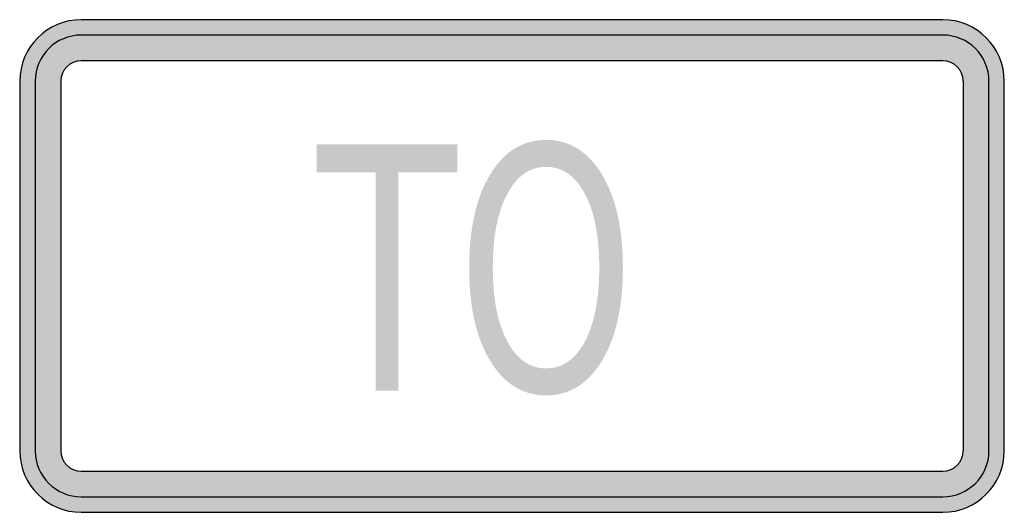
# Model space of a CAD drawing. Header units: inches. Extents: x -0.5 to 0.5, y -0.25 to 0.25.
import ezdxf

# ---------------------------------------------------------------- set-up
doc = ezdxf.new("R2010")
doc.units = ezdxf.units.IN
doc.header["$MEASUREMENT"] = 0

msp = doc.modelspace()

# ---------------------------------------------------------------- hatches: boundary and pattern name
h = msp.add_hatch(color=7)
h.paths.add_polyline_path([(0.4375, -0.25), (-0.4375, -0.25), (-0.446, -0.2493), (-0.454, -0.2477), (-0.4618, -0.245), (-0.469, -0.2415), (-0.4757, -0.237), (-0.4817, -0.2317), (-0.487, -0.2257), (-0.4913, -0.219), (-0.495, -0.2118), (-0.4977, -0.204), (-0.4993, -0.196), (-0.5, -0.1875), (-0.5, 0.1875), (-0.4993, 0.196), (-0.4977, 0.2042), (-0.495, 0.2118), (-0.4913, 0.219), (-0.487, 0.2257), (-0.4817, 0.2317), (-0.4757, 0.237), (-0.469, 0.2415), (-0.4618, 0.2452), (-0.454, 0.2478), (-0.446, 0.2495), (-0.4375, 0.25), (0.4375, 0.25), (0.446, 0.2495), (0.4542, 0.2478), (0.4618, 0.2452), (0.469, 0.2415), (0.4757, 0.237), (0.4817, 0.2317), (0.487, 0.2257), (0.4915, 0.219), (0.495, 0.2118), (0.4977, 0.2042), (0.4993, 0.196), (0.5, 0.1875), (0.5, -0.1875), (0.4993, -0.196), (0.4977, -0.204), (0.495, -0.2118), (0.4915, -0.219), (0.487, -0.2257), (0.4817, -0.2317), (0.4757, -0.237), (0.469, -0.2415), (0.4618, -0.245), (0.4542, -0.2477), (0.446, -0.2493), (0.4375, -0.25)])
h.paths.add_polyline_path([(-0.4583, -0.1875), (-0.4583, 0.1875), (-0.4582, 0.1903), (-0.4575, 0.193), (-0.4567, 0.1957), (-0.4555, 0.198), (-0.454, 0.2002), (-0.4522, 0.2022), (-0.4502, 0.204), (-0.448, 0.2055), (-0.4455, 0.2067), (-0.443, 0.2077), (-0.4403, 0.2082), (-0.4375, 0.2083), (0.4375, 0.2083), (0.4403, 0.2082), (0.443, 0.2077), (0.4457, 0.2067), (0.448, 0.2055), (0.4502, 0.204), (0.4522, 0.2022), (0.454, 0.2002), (0.4555, 0.198), (0.4567, 0.1957), (0.4575, 0.193), (0.4582, 0.1903), (0.4583, 0.1875), (0.4583, -0.1875), (0.4582, -0.1903), (0.4575, -0.193), (0.4567, -0.1955), (0.4555, -0.198), (0.454, -0.2002), (0.4522, -0.2022), (0.4502, -0.204), (0.448, -0.2055), (0.4457, -0.2067), (0.443, -0.2075), (0.4403, -0.2082), (0.4375, -0.2083), (-0.4375, -0.2083), (-0.4403, -0.2082), (-0.443, -0.2075), (-0.4455, -0.2067), (-0.448, -0.2055), (-0.4502, -0.204), (-0.4522, -0.2022), (-0.454, -0.2002), (-0.4555, -0.198), (-0.4567, -0.1955), (-0.4575, -0.193), (-0.4582, -0.1903), (-0.4583, -0.1875)], flags=0)
msp.add_hatch(color=7).paths.add_polyline_path([(-0.1983, 0.1235), (-0.0556, 0.1235), (-0.0556, 0.095), (-0.1155, 0.095), (-0.1155, -0.1265), (-0.1384, -0.1265), (-0.1384, 0.095), (-0.1983, 0.095), (-0.1983, 0.1235)])
h = msp.add_hatch(color=7)
edge = h.paths.add_edge_path()
edge.add_spline(control_points=[(0.0346, 0.128), (0.0583, 0.128), (0.0773, 0.1163), (0.0914, 0.0928), (0.1056, 0.0693), (0.1126, 0.0378), (0.1126, -0.0017), (0.1126, -0.0411), (0.1056, -0.0726), (0.0914, -0.0961), (0.0773, -0.1196), (0.0583, -0.1313), (0.0346, -0.1313), (0.011, -0.1313), (-0.008, -0.1196), (-0.0222, -0.0962), (-0.0364, -0.0727), (-0.0435, -0.0413), (-0.0435, -0.0017), (-0.0435, 0.0378), (-0.0364, 0.0693), (-0.0222, 0.0928), (-0.008, 0.1163), (0.011, 0.128), (0.0346, 0.128)], knot_values=[0, 0, 0, 0, 1, 1, 1, 2, 2, 2, 3, 3, 3, 4, 4, 4, 5, 5, 5, 6, 6, 6, 7, 7, 7, 8, 8, 8, 8], degree=3, periodic=0)
edge = h.paths.add_edge_path(flags=0)
edge.add_spline(control_points=[(0.0346, 0.1006), (0.0181, 0.1006), (0.0049, 0.0914), (-0.0048, 0.0731), (-0.0146, 0.0548), (-0.0195, 0.0298), (-0.0195, -0.0017), (-0.0195, -0.0332), (-0.0146, -0.0581), (-0.0048, -0.0764), (0.0049, -0.0947), (0.0181, -0.1039), (0.0346, -0.1039), (0.0512, -0.1039), (0.0644, -0.0947), (0.0741, -0.0764), (0.0838, -0.0581), (0.0886, -0.0332), (0.0886, -0.0017), (0.0886, 0.0298), (0.0838, 0.0548), (0.0741, 0.0731), (0.0644, 0.0914), (0.0512, 0.1006), (0.0346, 0.1006)], knot_values=[0, 0, 0, 0, 1, 1, 1, 2, 2, 2, 3, 3, 3, 4, 4, 4, 5, 5, 5, 6, 6, 6, 7, 7, 7, 8, 8, 8, 8], degree=3, periodic=0)

# ---------------------------------------------------------------- linework, layer by layer
at = {"color": 7}
for p, q in [((0.4375, 0.25), (-0.4374, 0.25)), ((0.4375, 0.2343), (-0.4374, 0.2343)), ((0.4375, 0.2083), (-0.4374, 0.2083)), ((-0.5, 0.1875), (-0.5, -0.1875)), ((-0.4843, 0.1875), (-0.4843, -0.1875)), ((-0.4583, 0.1875), (-0.4583, -0.1875)), ((0.4584, -0.1875), (0.4584, 0.1875)), ((0.4844, -0.1875), (0.4844, 0.1875)), ((0.5, -0.1875), (0.5, 0.1875)), ((-0.4374, -0.2083), (0.4375, -0.2083)), ((-0.4374, -0.2343), (0.4375, -0.2343)), ((-0.4374, -0.25), (0.4375, -0.25))]:
    msp.add_line(p, q, dxfattribs=at)
for points in [[(-0.4374, 0.25), (-0.472, 0.25), (-0.4999, 0.222), (-0.4999, 0.1875)], [(0.5, 0.1875), (0.5, 0.222), (0.472, 0.25), (0.4375, 0.25)], [(-0.4374, 0.2344), (-0.4633, 0.2344), (-0.4843, 0.2134), (-0.4843, 0.1875)], [(0.4844, 0.1875), (0.4844, 0.2134), (0.4634, 0.2344), (0.4375, 0.2344)], [(-0.4374, 0.2083), (-0.449, 0.2083), (-0.4583, 0.199), (-0.4583, 0.1875)], [(0.4583, 0.1875), (0.4583, 0.199), (0.449, 0.2083), (0.4375, 0.2083)], [(-0.4999, -0.1875), (-0.4999, -0.222), (-0.472, -0.25), (-0.4374, -0.25)], [(-0.4843, -0.1875), (-0.4843, -0.2134), (-0.4633, -0.2343), (-0.4374, -0.2343)], [(-0.4583, -0.1875), (-0.4583, -0.199), (-0.449, -0.2083), (-0.4374, -0.2083)], [(0.4375, -0.25), (0.472, -0.25), (0.5, -0.222), (0.5, -0.1875)], [(0.4375, -0.2343), (0.4634, -0.2343), (0.4844, -0.2134), (0.4844, -0.1875)], [(0.4375, -0.2083), (0.449, -0.2083), (0.4583, -0.199), (0.4583, -0.1875)]]:
    msp.add_open_spline(points, degree=3, dxfattribs=at)

doc.saveas('drawing.dxf')
